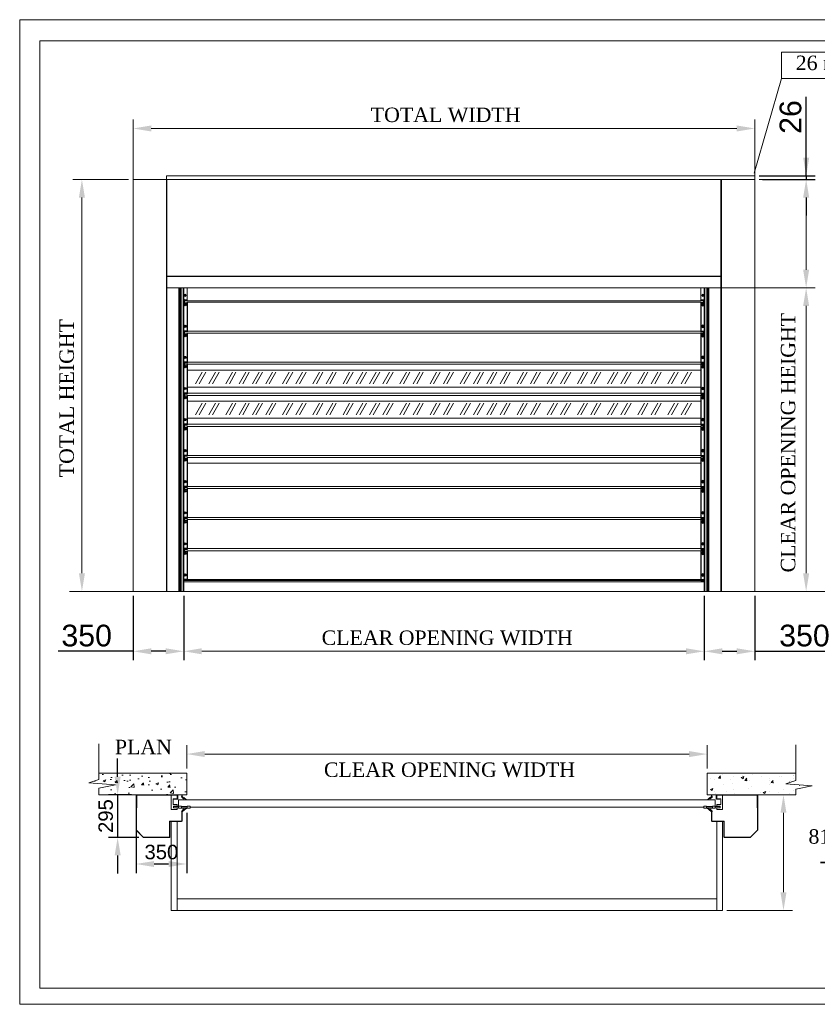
# Model space of a CAD drawing. Header units: millimetres. Extents: x 0 to 21307, y 0 to 6813.
# Tile 1 of 4: x 0 to 5517, y 0 to 6813. Entities that reach past the tile are written whole.
import ezdxf

# ---------------------------------------------------------------- set-up
doc = ezdxf.new("R2010")
doc.units = ezdxf.units.MM
for name, color, linetype in [('A1', 4, 'Continuous'), ('CARTIGLIO', 7, 'Continuous'), ('CERNIERE', 7, 'Continuous'), ('CHIOCCIOLE', 7, 'Continuous'), ('MANTO', 251, 'Continuous'), ('MURO', 4, 'Continuous'), ('Quote', 6, 'Continuous'), ('STRUTTURA', 7, 'Continuous')]:
    doc.layers.add(name, color=color, linetype=linetype)
doc.styles.get("Standard").update_dxf_attribs({"font": 'arial.ttf'})
doc.dimstyles.new('ISO-2512', dxfattribs={"dimscale": 50, "dimtxt": 3, "dimasz": 2.5, "dimexe": 1.25, "dimexo": 0.625, "dimtad": 1, "dimtxsty": 'Standard', "dimcen": 2.5, "dimadec": 0, "dimazin": 0, "dimtfac": 1, "dimtmove": 0, "dimatfit": 3, "dimfxl": 1, "dimarcsym": 0})

# ---------------------------------------------------------------- blocks, each defined once
blk = doc.blocks.new('*D3')
at = {"layer": 'Defpoints', "color": 0}
for p in [(4734.7, 2856.9), (5084.7, 2856.9), (5084.7, 2442.5)]:
    blk.add_point(p, dxfattribs=at)
at = {"layer": 'Quote', "color": 0, "lineweight": -2}
for p, q in [((4734.7, 2825.7), (4734.7, 2380)), ((5084.7, 2825.7), (5084.7, 2380)), ((4859.7, 2442.5), (4959.7, 2442.5)), ((5084.7, 2442.5), (5624.8, 2442.5))]:
    blk.add_line(p, q, dxfattribs=at)
at = {"layer": 'Quote', "color": 0}
for points in [[(4859.7, 2463.4), (4859.7, 2421.7), (4734.7, 2442.5)], [(4959.7, 2421.7), (4959.7, 2463.4), (5084.7, 2442.5)]]:
    blk.add_solid(points, dxfattribs=at)
at = {"layer": 'Quote', "color": 0, "lineweight": 9, "insert": (5428.4, 2550.4), "char_height": 150, "attachment_point": 5}
blk.add_mtext('350', dxfattribs=at)
blk = doc.blocks.new('*D4')
at = {"layer": 'Defpoints', "color": 0}
for p in [(784.7, 2856.9), (1134.7, 2856.9), (784.7, 2442.5)]:
    blk.add_point(p, dxfattribs=at)
at = {"layer": 'Quote', "color": 0, "lineweight": -2}
for p, q in [((784.7, 2825.7), (784.7, 2380)), ((1134.7, 2825.7), (1134.7, 2380)), ((784.7, 2442.5), (266.9, 2442.5)), ((1009.7, 2442.5), (909.7, 2442.5))]:
    blk.add_line(p, q, dxfattribs=at)
at = {"layer": 'Quote', "color": 0}
for points in [[(909.7, 2463.4), (909.7, 2421.7), (784.7, 2442.5)], [(1009.7, 2421.7), (1009.7, 2463.4), (1134.7, 2442.5)]]:
    blk.add_solid(points, dxfattribs=at)
at = {"layer": 'Quote', "color": 0, "lineweight": 9, "insert": (463.3, 2550.4), "char_height": 150, "attachment_point": 5}
blk.add_mtext('350', dxfattribs=at)
blk = doc.blocks.new('*D5')
at = {"layer": 'Defpoints', "color": 0}
for p in [(805, 1449.9), (1155, 1355.9), (805, 970.7)]:
    blk.add_point(p, dxfattribs=at)
at = {"layer": 'Quote', "color": 0, "lineweight": -2}
for p, q in [((805, 1418.6), (805, 908.2)), ((1155, 1324.6), (1155, 908.2)), ((1030, 970.7), (930, 970.7))]:
    blk.add_line(p, q, dxfattribs=at)
at = {"layer": 'Quote', "color": 0}
for points in [[(930, 991.5), (930, 949.8), (805, 970.7)], [(1030, 949.8), (1030, 991.5), (1155, 970.7)]]:
    blk.add_solid(points, dxfattribs=at)
at = {"layer": 'Quote', "color": 0, "lineweight": 9, "insert": (980, 1053), "char_height": 100, "attachment_point": 5}
blk.add_mtext('350', dxfattribs=at)
blk = doc.blocks.new('*D6')
at = {"layer": 'Defpoints', "color": 0}
for p in [(805, 1449.9), (677.5, 1154.9), (856.4, 1154.9)]:
    blk.add_point(p, dxfattribs=at)
at = {"layer": 'Quote', "color": 0, "lineweight": -2}
for p, q in [((677.5, 1574.9), (677.5, 1699.9)), ((773.7, 1449.9), (615, 1449.9)), ((677.5, 1449.9), (677.5, 1154.9)), ((825.2, 1154.9), (615, 1154.9)), ((677.5, 1029.9), (677.5, 904.9))]:
    blk.add_line(p, q, dxfattribs=at)
at = {"layer": 'Quote', "color": 0}
for points in [[(656.7, 1574.9), (698.4, 1574.9), (677.5, 1449.9)], [(698.4, 1029.9), (656.7, 1029.9), (677.5, 1154.9)]]:
    blk.add_solid(points, dxfattribs=at)
at = {"layer": 'Quote', "color": 0, "lineweight": 9, "insert": (595.2, 1302.4), "char_height": 100, "attachment_point": 5, "rotation": 90}
blk.add_mtext('295', dxfattribs=at)
blk = doc.blocks.new('cerniera')
at = {"linetype": 'ByBlock'}
for p, q in [((90711.6, 21140), (90711.6, 20937.5)), ((90691.6, 20943.9), (90691.6, 20937.5))]:
    blk.add_line(p, q, dxfattribs=at)
at = {"color": 1, "linetype": 'ByBlock'}
blk.add_line((90711.6, 20940.7), (90691.6, 20940.7), dxfattribs=at)
at = {"layer": 'A1', "color": 1}
blk.add_line((90691.6, 21155.7), (90688.2, 21155.7), dxfattribs=at)
at = {"layer": 'Quote', "color": 7}
for p, q in [((90691.6, 21158.9), (90688.2, 21158.9)), ((90691.6, 21152.5), (90688.2, 21152.5)), ((90691.6, 21158.9), (90691.6, 21152.5)), ((90691.6, 21140), (90691.6, 21152.5)), ((90691.6, 21140), (90711.6, 21140)), ((90711.6, 20943.9), (90691.6, 20943.9)), ((90711.6, 20937.5), (90691.6, 20937.5))]:
    blk.add_line(p, q, dxfattribs=at)
for centre, radius in [((90696.6, 21126.4), 7.55), ((90696.6, 21126.4), 4.05), ((90696.6, 20976.4), 7.55), ((90696.6, 20976.4), 4.05)]:
    blk.add_circle(centre, radius, dxfattribs=at)
for centre, start, end in [((90696.6, 21126.3), 90.00104, 179.99896), ((90696.6, 21126.3), 0.00104, 89.99896), ((90696.6, 20976.4), 90.00104, 179.99896), ((90696.6, 20976.4), 0.00104, 89.99896)]:
    blk.add_arc(centre, 4.05, start, end, dxfattribs=at)
blk = doc.blocks.new('*D14')
at = {"layer": 'Defpoints', "color": 0}
for p in [(5084.7, 5732.9), (5107.6, 5706.9), (5440.2, 5706.9)]:
    blk.add_point(p, dxfattribs=at)
at = {"layer": 'Quote', "color": 0, "lineweight": -2}
for p, q in [((5440.2, 5732.9), (5440.2, 6279)), ((5440.2, 5857.9), (5440.2, 5982.9)), ((5115.9, 5732.9), (5502.7, 5732.9)), ((5440.2, 5732.9), (5440.2, 5706.9)), ((5138.8, 5706.9), (5502.7, 5706.9)), ((5440.2, 5581.9), (5440.2, 5456.9))]:
    blk.add_line(p, q, dxfattribs=at)
at = {"layer": 'Quote', "color": 0}
for points in [[(5419.4, 5857.9), (5461.1, 5857.9), (5440.2, 5732.9)], [(5461.1, 5581.9), (5419.4, 5581.9), (5440.2, 5706.9)]]:
    blk.add_solid(points, dxfattribs=at)
at = {"layer": 'Quote', "color": 0, "lineweight": 9, "insert": (5332.4, 6139.2), "char_height": 150, "attachment_point": 5, "rotation": 90}
blk.add_mtext('26', dxfattribs=at)

msp = doc.modelspace()

# ---------------------------------------------------------------- hatches: boundary and pattern name
at = {"layer": 'MURO', "lineweight": 9}
h = msp.add_hatch(dxfattribs=at)
h.set_pattern_fill('AR-CONC', style=0)
h.set_pattern_definition([(50, (-278179.02, -12416.65), (182.18467, -15.939086), [19.05, -209.55]), (355, (-278179.02, -12416.65), (-35.24283, 191.05664), [15.24, -167.64]), (100.451, (-278163.83, -12417.98), (146.9425, 175.11669), [16.19, -178.09]), (46.1842, (-278179.02, -12365.85), (271.07904, -42.04233), [28.575, -314.325]), (96.6356, (-278156.43, -12369.36), (237.40423, 247.42556), [24.285, -267.135]), (351.184, (-278179.02, -12365.85), (237.4046, 247.42512), [22.86, -251.46]), (21, (-278153.62, -12378.55), (151.61488, -102.26552), [19.05, -209.55]), (326, (-278153.62, -12378.55), (61.80203, 184.18797), [15.24, -167.64]), (71.4514, (-278140.98, -12387.07), (213.41649, 81.92286), [16.19, -178.09]), (37.5, (-278179.015, -12416.65), (3.088603, 84.555039), [0, -165.608, 0, -170.18, 0, -168.275]), (7.5, (-278179.015, -12416.65), (66.819663, 100.180575), [0, -97.028, 0, -161.798, 0, -64.135]), (327.5, (-278235.66, -12416.65), (135.590595, -5.728744), [0, -63.5, 0, -198.12, 0, -262.89]), (317.5, (-278261.06, -12416.65), (148.12918, 25.42649), [0, -82.55, 0, -131.572, 0, -186.69])])
h.paths.add_polyline_path([(547.308, 1449.883), (547.308, 1495.559), (661.753, 1518.142), (478.334, 1533.198), (547.308, 1555.782), (547.308, 1599.883), (1154.968, 1599.883), (1154.968, 1449.883), (1120.324, 1449.883, -0.41421395), (1123.824, 1446.383), (1123.824, 1446.383, 0.41421376), (1120.324, 1449.883), (811.468, 1449.883, 0.41500102), (806.468, 1444.87), (806.468, 1444.883), (806.468, 1449.883)])

# ---------------------------------------------------------------- linework, layer by layer
at = {"color": 4, "lineweight": 9}
for p, q in [((5269.058, 6406.015), (5079.176, 5751.725)), ((1015.026, 5732.928), (5084.67, 5732.928)), ((1015.026, 5706.928), (1015.026, 5732.928)), ((5084.67, 5732.928), (5084.67, 5706.928))]:
    msp.add_line(p, q, dxfattribs=at)
at = {"lineweight": 9}
msp.add_line((9003.189, 2856.928), (345.459, 2856.928), dxfattribs=at)
at = {"color": 4, "lineweight": 9}
msp.add_lwpolyline([(5269.058, 6588.394), (5269.058, 6406.015), (7921.022, 6406.015), (7921.022, 6588.394)], close=True, dxfattribs=at)
at = {"layer": 'CARTIGLIO', "lineweight": 9}
for points in [[(0, 6812.501), (0, 0), (10494.34, 0), (10494.34, 6812.501)], [(138.596, 6665.821), (138.596, 110.779), (10372.069, 110.779), (10372.069, 6665.821)]]:
    msp.add_lwpolyline(points, close=True, dxfattribs=at)
at = {"layer": 'CERNIERE', "linetype": 'ByBlock', "lineweight": 9}
for p, q in [((1159.111, 4956.928), (1159.122, 4866.896)), ((4711.17, 4956.928), (4711.159, 4866.889)), ((1139.122, 4873.213), (1139.122, 4866.896)), ((1159.16, 4858.212), (1159.122, 4854.396)), ((4711.211, 4858.212), (4711.211, 4854.389)), ((4731.159, 4873.206), (4731.159, 4866.889)), ((1159.186, 4643.212), (1159.148, 4639.396)), ((4711.237, 4643.212), (4711.237, 4639.389)), ((1159.212, 4428.212), (1159.174, 4424.396)), ((4711.263, 4428.212), (4711.263, 4424.389)), ((1159.238, 4213.211), (1159.2, 4209.396)), ((4711.289, 4213.211), (4711.289, 4209.389)), ((1159.264, 3998.211), (1159.226, 3994.396)), ((4711.314, 3998.211), (4711.314, 3994.389)), ((1159.29, 3783.211), (1159.252, 3779.396)), ((4711.34, 3783.211), (4711.34, 3779.389)), ((1159.212, 3568.211), (1159.174, 3564.396)), ((4711.263, 3568.211), (4711.263, 3564.388)), ((1159.238, 3353.211), (1159.2, 3349.396)), ((4711.237, 3353.211), (4711.237, 3349.388)), ((1159.238, 3138.214), (1159.2, 3134.398)), ((4711.237, 3138.214), (4711.237, 3134.391))]:
    msp.add_line(p, q, dxfattribs=at)
at = {"layer": 'CERNIERE', "color": 7, "lineweight": 9}
for p, q in [((1159.122, 4873.213), (1139.122, 4873.213)), ((1159.122, 4866.896), (1139.122, 4866.896)), ((4711.159, 4873.206), (4731.159, 4873.206)), ((4711.159, 4866.889), (4731.159, 4866.889))]:
    msp.add_line(p, q, dxfattribs=at)
at = {"layer": 'CERNIERE', "color": 1, "linetype": 'ByBlock', "lineweight": 9}
for p, q in [((1159.122, 4870.057), (1139.122, 4870.055)), ((4711.159, 4870.05), (4731.159, 4870.047))]:
    msp.add_line(p, q, dxfattribs=at)
at = {"layer": 'CERNIERE', "color": 7, "lineweight": 9}
for centre, radius in [((1144.097, 4905.728), 7.55), ((1144.096, 4905.713), 4.05), ((4726.184, 4905.721), 7.55), ((4726.185, 4905.706), 4.05)]:
    msp.add_circle(centre, radius, dxfattribs=at)
for centre, start, end in [((1144.096, 4905.697), 90.0010421, 179.9989579), ((1144.096, 4905.697), 0.0010421, 89.9989579), ((4726.185, 4905.689), 90.0010421, 179.9989579), ((4726.185, 4905.689), 0.0010421, 89.9989579)]:
    msp.add_arc(centre, 4.05, start, end, dxfattribs=at)
at = {"layer": 'CHIOCCIOLE', "lineweight": 9}
for p, q in [((1048.824, 649.883), (1048.824, 1265.883)), ((1088.824, 1265.883), (1088.824, 649.883)), ((4821.112, 649.883), (4821.112, 1265.883)), ((4861.112, 1265.883), (4861.112, 649.883)), ((1088.824, 649.883), (1088.824, 729.883)), ((1088.824, 729.883), (4821.112, 729.883)), ((1088.824, 649.883), (1088.824, 709.883)), ((2173.251, 649.883), (1048.824, 649.883)), ((4861.112, 649.883), (2173.251, 649.883))]:
    msp.add_line(p, q, dxfattribs=at)
at = {"layer": 'MANTO', "color": 7, "lineweight": 9}
for p, q in [((1159.122, 4866.896), (4711.159, 4866.889)), ((1159.16, 4858.212), (4711.211, 4858.212)), ((1159.148, 4658.213), (4711.186, 4658.213)), ((1159.148, 4658.213), (4711.186, 4658.213)), ((1159.186, 4643.212), (4711.237, 4643.212)), ((1159.174, 4443.213), (4711.211, 4443.213)), ((1159.174, 4443.213), (4711.211, 4443.213)), ((1159.212, 4428.212), (4711.263, 4428.212)), ((1159.2, 4228.213), (4711.237, 4228.213)), ((1159.2, 4228.213), (4711.237, 4228.213)), ((1159.238, 4213.211), (4711.289, 4213.211)), ((1159.226, 4013.213), (4711.263, 4013.213)), ((1159.226, 4013.213), (4711.263, 4013.213)), ((1159.264, 3998.211), (4711.314, 3998.211)), ((1159.252, 3798.213), (4711.289, 3798.213)), ((1159.252, 3798.213), (4711.289, 3798.213)), ((1159.29, 3783.211), (4711.34, 3783.211)), ((1159.212, 3568.211), (4711.263, 3568.211)), ((1159.278, 3583.213), (4711.315, 3583.213)), ((1159.278, 3583.213), (4711.315, 3583.213)), ((1159.2, 3368.213), (4711.237, 3368.213)), ((1159.2, 3368.213), (4711.237, 3368.213)), ((1159.238, 3353.211), (4711.237, 3353.211)), ((1159.226, 3153.213), (4711.211, 3153.206)), ((1159.226, 3153.213), (3855.185, 3153.213)), ((1159.238, 3138.214), (4711.237, 3138.214)), ((1159.226, 2938.215), (4711.211, 2938.208)), ((1159.226, 2938.215), (3855.185, 2938.215)), ((1063.824, 1369.383), (1098.824, 1369.383)), ((1098.824, 1414.383), (1098.824, 1371.883)), ((4811.112, 1414.383), (1098.824, 1414.383)), ((1098.824, 1371.883), (1118.824, 1371.883)), ((1098.824, 1371.883), (1098.824, 1356.883)), ((1118.824, 1371.883), (1118.824, 1356.883)), ((1118.824, 1369.383), (1158.824, 1369.383)), ((1158.824, 1371.883), (1178.824, 1371.883)), ((1158.824, 1356.883), (1158.824, 1371.883)), ((1178.824, 1371.883), (1178.824, 1356.883)), ((4731.112, 1364.383), (1178.824, 1364.383)), ((4751.112, 1371.883), (4731.112, 1371.883)), ((4731.112, 1371.883), (4731.112, 1356.883)), ((4751.112, 1356.883), (4751.112, 1371.883)), ((4791.112, 1369.383), (4751.112, 1369.383)), ((4811.112, 1371.883), (4791.112, 1371.883)), ((4791.112, 1371.883), (4791.112, 1356.883)), ((4811.112, 1414.383), (4811.112, 1371.883)), ((4811.112, 1371.883), (4811.112, 1356.883)), ((4846.112, 1369.383), (4811.112, 1369.383)), ((1098.824, 1359.383), (1063.824, 1359.383)), ((1098.824, 1356.883), (1118.824, 1356.883)), ((1158.824, 1359.383), (1118.824, 1359.383)), ((1158.824, 1356.883), (1118.824, 1356.883)), ((1158.824, 1356.883), (1178.824, 1356.883)), ((4751.112, 1356.883), (4731.112, 1356.883)), ((4751.112, 1359.383), (4791.112, 1359.383)), ((4751.112, 1356.883), (4791.112, 1356.883)), ((4811.112, 1356.883), (4791.112, 1356.883)), ((4811.112, 1359.383), (4846.112, 1359.383))]:
    msp.add_line(p, q, dxfattribs=at)
at = {"layer": 'MANTO', "lineweight": 9}
for p, q in [((1159.204, 4388.212), (4711.258, 4388.212)), ((4711.258, 4388.212), (1159.204, 4388.212)), ((4711.243, 4270.212), (1159.197, 4270.212)), ((1159.23, 4173.211), (4711.284, 4173.211)), ((4711.284, 4173.211), (1159.23, 4173.211)), ((4711.269, 4055.211), (1159.223, 4055.211)), ((1159.282, 3743.211), (4711.336, 3743.211))]:
    msp.add_line(p, q, dxfattribs=at)
at = {"layer": 'MANTO', "color": 4, "lineweight": 9}
for p, q in [((1216.794, 4293.568), (1262.327, 4373.643)), ((1241.393, 4293.568), (1286.926, 4373.643)), ((1308.907, 4293.568), (1354.44, 4373.643)), ((1333.506, 4293.568), (1379.039, 4373.643)), ((1425.619, 4293.568), (1471.152, 4373.643)), ((1450.217, 4293.568), (1495.75, 4373.643)), ((1517.732, 4293.568), (1563.265, 4373.643)), ((1542.33, 4293.568), (1587.863, 4373.643)), ((1609.845, 4293.568), (1655.378, 4373.643)), ((1634.443, 4293.568), (1679.976, 4373.643)), ((1701.958, 4293.568), (1747.491, 4373.643)), ((1726.556, 4293.568), (1772.089, 4373.643)), ((1818.669, 4293.568), (1864.202, 4373.643)), ((1843.268, 4293.568), (1888.801, 4373.643)), ((1910.782, 4293.568), (1956.315, 4373.643)), ((1935.381, 4293.568), (1980.914, 4373.643)), ((2027.494, 4293.568), (2073.027, 4373.643)), ((2052.092, 4293.568), (2097.625, 4373.643)), ((2119.607, 4293.568), (2165.14, 4373.643)), ((2144.205, 4293.568), (2189.738, 4373.643)), ((2236.318, 4293.568), (2281.851, 4373.643)), ((2260.917, 4293.568), (2306.45, 4373.643)), ((2328.431, 4293.568), (2373.964, 4373.643)), ((2353.03, 4293.568), (2398.563, 4373.643)), ((2420.544, 4293.568), (2466.077, 4373.643)), ((2445.143, 4293.568), (2490.676, 4373.643)), ((2512.657, 4293.568), (2558.19, 4373.643)), ((2537.256, 4293.568), (2582.789, 4373.643)), ((2629.369, 4293.568), (2674.902, 4373.643)), ((2653.967, 4293.568), (2699.5, 4373.643)), ((2721.482, 4293.568), (2767.015, 4373.643)), ((2746.08, 4293.568), (2791.613, 4373.643)), ((2838.193, 4293.568), (2883.726, 4373.643)), ((2862.792, 4293.568), (2908.325, 4373.643)), ((2930.306, 4293.568), (2975.839, 4373.643)), ((2954.905, 4293.568), (3000.438, 4373.643)), ((3047.018, 4293.568), (3092.551, 4373.643)), ((3071.616, 4293.568), (3117.149, 4373.643)), ((3139.131, 4293.568), (3184.664, 4373.643)), ((3163.729, 4293.568), (3209.262, 4373.643)), ((3231.244, 4293.568), (3276.777, 4373.643)), ((3255.842, 4293.568), (3301.375, 4373.643)), ((3323.357, 4293.568), (3368.89, 4373.643)), ((3347.955, 4293.568), (3393.488, 4373.643)), ((3440.068, 4293.568), (3485.601, 4373.643)), ((3464.667, 4293.568), (3510.2, 4373.643)), ((3532.181, 4293.568), (3577.714, 4373.643)), ((3556.78, 4293.568), (3602.313, 4373.643)), ((3648.893, 4293.568), (3694.426, 4373.643)), ((3673.491, 4293.568), (3719.024, 4373.643)), ((3741.006, 4293.568), (3786.539, 4373.643)), ((3765.604, 4293.568), (3811.137, 4373.643)), ((3857.717, 4293.568), (3903.25, 4373.643)), ((3882.315, 4293.568), (3927.849, 4373.643)), ((3949.83, 4293.568), (3995.363, 4373.643)), ((3974.428, 4293.568), (4019.962, 4373.643)), ((4066.542, 4293.568), (4112.075, 4373.643)), ((4091.14, 4293.568), (4136.673, 4373.643)), ((4158.655, 4293.568), (4204.188, 4373.643)), ((4183.253, 4293.568), (4228.786, 4373.643)), ((4275.366, 4293.568), (4320.899, 4373.643)), ((4299.964, 4293.568), (4345.497, 4373.643)), ((4367.479, 4293.568), (4413.012, 4373.643)), ((4392.077, 4293.568), (4437.611, 4373.643)), ((4484.19, 4293.568), (4529.724, 4373.643)), ((4508.789, 4293.568), (4554.322, 4373.643)), ((4576.303, 4293.568), (4621.837, 4373.643)), ((4600.902, 4293.568), (4646.435, 4373.643)), ((1216.82, 4078.568), (1262.353, 4158.643)), ((1241.419, 4078.568), (1286.952, 4158.643)), ((1308.933, 4078.568), (1354.466, 4158.643)), ((1333.532, 4078.568), (1379.065, 4158.643)), ((1425.645, 4078.568), (1471.178, 4158.643)), ((1450.243, 4078.568), (1495.776, 4158.643)), ((1517.758, 4078.568), (1563.291, 4158.643)), ((1542.356, 4078.568), (1587.889, 4158.643)), ((1609.871, 4078.568), (1655.404, 4158.643)), ((1634.469, 4078.568), (1680.002, 4158.643)), ((1701.984, 4078.568), (1747.517, 4158.643)), ((1726.582, 4078.568), (1772.115, 4158.643)), ((1818.695, 4078.568), (1864.228, 4158.643)), ((1843.294, 4078.568), (1888.827, 4158.643)), ((1910.808, 4078.568), (1956.341, 4158.643)), ((1935.407, 4078.568), (1980.94, 4158.643)), ((2027.52, 4078.568), (2073.053, 4158.643)), ((2052.118, 4078.568), (2097.651, 4158.643)), ((2119.633, 4078.568), (2165.166, 4158.643)), ((2144.231, 4078.568), (2189.764, 4158.643)), ((2236.344, 4078.568), (2281.877, 4158.643)), ((2260.942, 4078.568), (2306.476, 4158.643)), ((2328.457, 4078.568), (2373.99, 4158.643)), ((2353.056, 4078.568), (2398.589, 4158.643)), ((2420.57, 4078.568), (2466.103, 4158.643)), ((2445.169, 4078.568), (2490.702, 4158.643)), ((2512.683, 4078.568), (2558.216, 4158.643)), ((2537.282, 4078.568), (2582.815, 4158.643)), ((2629.395, 4078.568), (2674.928, 4158.643)), ((2653.993, 4078.568), (2699.526, 4158.643)), ((2721.508, 4078.568), (2767.041, 4158.643)), ((2746.106, 4078.568), (2791.639, 4158.643)), ((2838.219, 4078.568), (2883.752, 4158.643)), ((2862.817, 4078.568), (2908.351, 4158.643)), ((2930.332, 4078.568), (2975.865, 4158.643)), ((2954.931, 4078.568), (3000.464, 4158.643)), ((3047.044, 4078.568), (3092.577, 4158.643)), ((3071.642, 4078.568), (3117.175, 4158.643)), ((3139.157, 4078.568), (3184.69, 4158.643)), ((3163.755, 4078.568), (3209.288, 4158.643)), ((3231.27, 4078.568), (3276.803, 4158.643)), ((3255.868, 4078.568), (3301.401, 4158.643)), ((3323.383, 4078.568), (3368.916, 4158.643)), ((3347.981, 4078.568), (3393.514, 4158.643)), ((3440.094, 4078.568), (3485.627, 4158.643)), ((3464.692, 4078.568), (3510.226, 4158.643)), ((3532.207, 4078.568), (3577.74, 4158.643)), ((3556.806, 4078.568), (3602.339, 4158.643)), ((3648.919, 4078.568), (3694.452, 4158.643)), ((3673.517, 4078.568), (3719.05, 4158.643)), ((3741.032, 4078.568), (3786.565, 4158.643)), ((3765.63, 4078.568), (3811.163, 4158.643)), ((3857.743, 4078.568), (3903.276, 4158.643)), ((3882.341, 4078.568), (3927.875, 4158.643)), ((3949.856, 4078.568), (3995.389, 4158.643)), ((3974.454, 4078.568), (4019.988, 4158.643)), ((4066.567, 4078.568), (4112.101, 4158.643)), ((4091.166, 4078.568), (4136.699, 4158.643)), ((4158.681, 4078.568), (4204.214, 4158.643)), ((4183.279, 4078.568), (4228.812, 4158.643)), ((4275.392, 4078.568), (4320.925, 4158.643)), ((4299.99, 4078.568), (4345.523, 4158.643)), ((4367.505, 4078.568), (4413.038, 4158.643)), ((4392.103, 4078.568), (4437.636, 4158.643)), ((4484.216, 4078.568), (4529.75, 4158.643)), ((4508.815, 4078.568), (4554.348, 4158.643)), ((4576.329, 4078.568), (4621.863, 4158.643)), ((4600.928, 4078.568), (4646.461, 4158.643))]:
    msp.add_line(p, q, dxfattribs=at)
at = {"layer": 'MANTO', "linetype": 'ByBlock', "lineweight": 9}
for p, q in [((4734.67, 2931.922), (1159.232, 2931.908)), ((4734.67, 2922.891), (1136.17, 2922.803))]:
    msp.add_line(p, q, dxfattribs=at)
at = {"layer": 'MURO', "color": 7, "lineweight": 9}
for p, q in [((547.308, 1803.327), (547.308, 1555.782)), ((5367.906, 1795.748), (5367.906, 1548.202)), ((1154.968, 1599.883), (547.308, 1599.883)), ((1154.968, 1449.883), (1154.968, 1599.883)), ((4754.968, 1449.883), (4754.968, 1599.883)), ((4754.968, 1599.883), (5367.906, 1599.883)), ((547.308, 1555.782), (478.334, 1533.198)), ((478.334, 1533.198), (661.753, 1518.142)), ((661.753, 1518.142), (547.308, 1495.559)), ((5367.906, 1548.202), (5298.933, 1525.619)), ((5298.933, 1525.619), (5482.352, 1510.563)), ((5482.352, 1510.563), (5367.906, 1487.98)), ((547.308, 1495.559), (547.308, 1449.883)), ((1154.968, 1449.883), (547.308, 1449.883)), ((4754.968, 1449.883), (5367.906, 1449.883)), ((5367.906, 1487.98), (5367.906, 1449.883))]:
    msp.add_line(p, q, dxfattribs=at)
at = {"layer": 'MURO', "color": 7, "linetype": 'Continuous', "lineweight": 9}
for p, q in [((4834.225, 1565.522), (4846.47, 1580.115)), ((4848.506, 1562.297), (4845.569, 1578.219)), ((4861.598, 1590.927), (4861.598, 1590.927)), ((4938.541, 1573.657), (4938.541, 1573.657)), ((4972.329, 1599.584), (4972.329, 1599.584)), ((4972.329, 1599.584), (4972.329, 1599.584)), ((4990.558, 1568.843), (5003.192, 1560.32)), ((4990.909, 1568.785), (5008.693, 1575.612)), ((4997.188, 1585.198), (4997.188, 1585.198)), ((5003.195, 1560.457), (5008.345, 1575.806)), ((5066.838, 1589.917), (5066.838, 1589.917)), ((5079.435, 1599.584), (5079.435, 1599.584)), ((5132.779, 1579.469), (5132.779, 1579.469)), ((5186.541, 1599.584), (5186.541, 1599.584)), ((5253.064, 1572.812), (5253.064, 1572.812)), ((5268.37, 1573.741), (5268.37, 1573.741)), ((5349.262, 1585.476), (5349.262, 1585.476)), ((5352.325, 1585.88), (5352.325, 1585.88)), ((4779.563, 1562.537), (4779.563, 1562.537)), ((4808.128, 1555.772), (4808.128, 1555.772)), ((4833.414, 1565.55), (4848.596, 1564.221)), ((4869.279, 1522.286), (4869.279, 1522.286)), ((4915.153, 1556.808), (4915.153, 1556.808)), ((4932.866, 1530.657), (4932.866, 1530.657)), ((5015.598, 1549.611), (5030.78, 1548.282)), ((5016.41, 1549.583), (5028.655, 1564.176)), ((5030.69, 1546.357), (5027.753, 1562.278)), ((5029.064, 1543.322), (5029.064, 1543.322)), ((5050.744, 1551.08), (5050.744, 1551.08)), ((5063.749, 1505.362), (5063.749, 1505.362)), ((5186.334, 1545.351), (5186.334, 1545.351)), ((5186.68, 1521.393), (5186.68, 1521.393)), ((5189.477, 1564.44), (5189.477, 1564.44)), ((5195.673, 1524.406), (5195.673, 1524.406)), ((5197.782, 1533.672), (5212.964, 1532.343)), ((5198.594, 1533.644), (5210.839, 1548.237)), ((5212.874, 1530.417), (5209.937, 1546.338)), ((5321.925, 1539.622), (5321.925, 1539.622)), ((5323.66, 1538.517), (5323.66, 1538.517)), ((5326.086, 1542.291), (5326.086, 1542.291)), ((5334.809, 1546.82), (5334.809, 1546.82)), ((5338.55, 1543.392), (5338.55, 1543.392)), ((5338.55, 1543.392), (5338.55, 1543.392)), ((5352.325, 1562.425), (5352.325, 1562.425)), ((5352.325, 1562.425), (5352.325, 1562.425)), ((5395.058, 1514.476), (5394.744, 1516.176)), ((5398.732, 1515.848), (5398.732, 1515.848)), ((5398.732, 1515.848), (5398.732, 1515.848)), ((5442.856, 1506.415), (5442.856, 1506.415)), ((4777.142, 1486.92), (4789.776, 1478.398)), ((4777.492, 1486.862), (4795.277, 1493.689)), ((4789.778, 1478.535), (4794.929, 1493.884)), ((4805.039, 1471.217), (4805.039, 1471.217)), ((4811.065, 1461.816), (4811.065, 1461.816)), ((4890.421, 1470.54), (4890.421, 1470.54)), ((4935.452, 1489.102), (4935.452, 1489.102)), ((4946.655, 1456.087), (4946.655, 1456.087)), ((5038.551, 1495.967), (5038.551, 1495.967)), ((5122.658, 1464.26), (5122.658, 1464.26)), ((5142.172, 1466.577), (5154.807, 1458.055)), ((5142.524, 1466.519), (5160.308, 1473.346)), ((5154.809, 1458.192), (5159.959, 1473.541)), ((5186.244, 1472.631), (5186.244, 1472.631)), ((5247.542, 1465.623), (5247.542, 1465.623)), ((5282.442, 1485.296), (5282.442, 1485.296)), ((5322.998, 1457.736), (5322.998, 1457.736)), ((5352.325, 1480.239), (5352.325, 1480.239)), ((5352.325, 1480.239), (5352.325, 1480.239)), ((5391.017, 1495.315), (5391.017, 1495.315)), ((5391.017, 1495.315), (5391.017, 1495.315)), ((5391.365, 1495.384), (5391.365, 1495.384))]:
    msp.add_line(p, q, dxfattribs=at)
at = {"layer": 'Quote', "color": 30, "lineweight": 9}
for p, q in [((784.67, 5638.178), (784.67, 6122.443)), ((5084.67, 5638.178), (5084.67, 6122.443)), ((909.67, 6059.943), (4959.67, 6059.943)), ((753.42, 5706.928), (367.964, 5706.928)), ((5115.92, 5706.928), (5502.305, 5706.928)), ((430.464, 5581.928), (430.464, 2981.928)), ((5439.805, 5581.928), (5439.805, 5081.958)), ((4803.908, 4956.958), (5502.305, 4956.958)), ((5150.102, 4956.958), (5502.305, 4956.958)), ((5439.805, 2981.928), (5439.805, 4831.958)), ((753.42, 2856.928), (367.964, 2856.928)), ((1134.67, 2794.428), (1134.67, 2380.031)), ((4734.67, 2794.428), (4734.67, 2380.031)), ((5115.92, 2856.928), (5502.305, 2856.928)), ((1259.67, 2442.531), (4609.67, 2442.531)), ((1154.968, 1631.133), (1154.968, 1793.895)), ((4754.968, 1631.133), (4754.968, 1793.895)), ((1279.968, 1731.395), (4629.968, 1731.395)), ((5136.218, 1449.883), (5345.559, 1449.883)), ((5283.059, 1324.883), (5283.059, 774.883)), ((4892.362, 649.883), (5345.559, 649.883))]:
    msp.add_line(p, q, dxfattribs=at)
at = {"layer": 'Quote', "color": 7, "lineweight": 9}
for p, q in [((4710.819, 2856.928), (6344.975, 2856.928)), ((796.824, 1449.883), (1086.824, 1449.883)), ((5113.112, 1449.883), (4823.112, 1449.883))]:
    msp.add_line(p, q, dxfattribs=at)
at = {"layer": 'Quote', "color": 7, "linetype": 'Continuous', "lineweight": 9}
for p, q in [((4758.118, 1599.584), (4758.118, 1599.584)), ((4762.288, 1599.584), (4762.288, 1599.584)), ((4762.288, 1599.584), (4762.288, 1599.584)), ((5210.061, 1449.584), (5210.061, 1449.584)), ((5265.046, 1449.584), (5265.046, 1449.584)), ((5336.659, 1449.584), (5336.659, 1449.584))]:
    msp.add_line(p, q, dxfattribs=at)
at = {"layer": 'Quote', "color": 30, "lineweight": 9}
for points in [[(909.67, 6080.776), (909.67, 6039.11), (784.67, 6059.943)], [(4959.67, 6039.11), (4959.67, 6080.776), (5084.67, 6059.943)], [(451.297, 5581.928), (409.63, 5581.928), (430.464, 5706.928)], [(5460.638, 5581.928), (5418.972, 5581.928), (5439.805, 5706.928)], [(5418.972, 5081.958), (5460.638, 5081.958), (5439.805, 4956.958)], [(5460.638, 4831.958), (5418.972, 4831.958), (5439.805, 4956.958)], [(409.63, 2981.928), (451.297, 2981.928), (430.464, 2856.928)], [(5418.972, 2981.928), (5460.638, 2981.928), (5439.805, 2856.928)], [(1259.67, 2463.364), (1259.67, 2421.698), (1134.67, 2442.531)], [(4609.67, 2421.698), (4609.67, 2463.364), (4734.67, 2442.531)], [(1279.968, 1752.228), (1279.968, 1710.561), (1154.968, 1731.395)], [(4629.968, 1710.561), (4629.968, 1752.228), (4754.968, 1731.395)], [(5303.892, 1324.883), (5262.226, 1324.883), (5283.059, 1449.883)], [(5262.226, 774.883), (5303.892, 774.883), (5283.059, 649.883)]]:
    msp.add_solid(points, dxfattribs=at)
at = {"layer": 'STRUTTURA', "color": 7, "lineweight": 9}
for p, q in [((784.67, 5706.928), (5084.67, 5706.928)), ((784.67, 2856.928), (784.67, 5706.928)), ((1015.026, 2856.928), (1015.026, 5706.928)), ((1015.026, 4937.613), (1015.026, 5706.928)), ((1018.526, 2856.928), (1018.526, 5706.928)), ((4850.814, 5706.928), (4850.814, 2856.928)), ((4854.314, 5706.928), (4854.314, 2856.928)), ((4854.314, 5316.928), (4854.314, 4936.4)), ((1018.526, 5038.999), (1018.526, 5228.17)), ((4850.814, 5038.999), (4850.814, 5228.17)), ((1018.526, 5038.999), (4848.814, 5038.999)), ((1018.526, 5035.463), (4848.814, 5035.463)), ((1020.526, 4958.392), (4848.814, 4958.392)), ((1020.526, 4956.928), (4848.814, 4956.928)), ((1101.526, 2856.928), (1101.526, 4956.928)), ((1105.026, 2856.928), (1105.026, 4956.928)), ((1108.208, 4956.928), (1108.208, 2856.928)), ((1115.279, 4956.928), (1115.279, 2856.928)), ((1117.401, 4956.928), (1117.401, 2856.928)), ((1131.543, 4956.928), (1131.543, 2856.928)), ((1136.17, 4956.928), (1136.17, 2856.928)), ((4738.858, 2856.928), (4738.858, 4956.928)), ((4753, 2856.928), (4753, 4956.928)), ((4755.121, 2856.928), (4755.121, 4956.928)), ((4762.193, 2856.928), (4762.193, 4956.928)), ((4764.314, 4956.928), (4764.314, 2856.928)), ((4767.814, 4956.928), (4767.814, 2856.928)), ((806.468, 1449.883), (804.968, 1449.883)), ((804.968, 1449.883), (804.968, 1206.333)), ((806.468, 1449.883), (806.468, 1206.333)), ((806.468, 1358.383), (806.468, 1444.883)), ((809.468, 1358.383), (809.468, 1444.883)), ((811.464, 1446.883), (1086.824, 1446.883)), ((1038.824, 1446.883), (1086.829, 1446.883)), ((1088.824, 1444.883), (1088.824, 1423.883)), ((1088.824, 1444.883), (1088.824, 1423.883)), ((1091.824, 1419.883), (1091.824, 1446.383)), ((1091.824, 1444.883), (1091.824, 1423.883)), ((1093.324, 1419.883), (1093.324, 1446.383)), ((1095.324, 1449.883), (1120.324, 1449.883)), ((1095.324, 1448.383), (1120.324, 1448.383)), ((1119.348, 1439.078), (1121.987, 1435.024)), ((1120.643, 1434.248), (1119.348, 1439.078)), ((1133.37, 1421.52), (1120.643, 1434.248)), ((1121.987, 1435.024), (1133.37, 1423.641)), ((1122.177, 1437.663), (1127.006, 1436.369)), ((1126.23, 1435.024), (1122.177, 1437.663)), ((1122.324, 1446.383), (1122.324, 1436.137)), ((1123.35, 1433.662), (1133.37, 1423.641)), ((1123.824, 1446.383), (1123.824, 1436.137)), ((1124.41, 1434.723), (1134.431, 1424.702)), ((1135.492, 1425.763), (1126.23, 1435.024)), ((1127.006, 1436.369), (1134.078, 1429.298)), ((1134.078, 1429.298), (1136.199, 1431.42)), ((1136.199, 1431.42), (1150.341, 1417.277)), ((4773.738, 1431.42), (4759.596, 1417.277)), ((4775.859, 1429.298), (4773.738, 1431.42)), ((4774.445, 1425.763), (4783.707, 1435.024)), ((4785.526, 1434.723), (4775.505, 1424.702)), ((4782.93, 1436.369), (4775.859, 1429.298)), ((4787.949, 1435.024), (4776.566, 1423.641)), ((4776.566, 1421.52), (4789.294, 1434.248)), ((4786.587, 1433.662), (4776.566, 1423.641)), ((4787.76, 1437.663), (4782.93, 1436.369)), ((4783.707, 1435.024), (4787.76, 1437.663)), ((4786.112, 1446.383), (4786.112, 1436.137)), ((4787.612, 1446.383), (4787.612, 1436.137)), ((4790.588, 1439.078), (4787.949, 1435.024)), ((4789.294, 1434.248), (4790.588, 1439.078)), ((4814.612, 1449.883), (4789.612, 1449.883)), ((4814.612, 1448.383), (4789.612, 1448.383)), ((4816.612, 1419.883), (4816.612, 1446.383)), ((4818.112, 1419.883), (4818.112, 1446.383)), ((4818.112, 1444.883), (4818.112, 1423.883)), ((4821.112, 1444.883), (4821.112, 1423.883)), ((4821.112, 1444.883), (4821.112, 1423.883)), ((4871.112, 1446.883), (4823.107, 1446.883)), ((5098.473, 1446.883), (4823.112, 1446.883)), ((5100.468, 1358.383), (5100.468, 1444.883)), ((5103.468, 1449.883), (5104.968, 1449.883)), ((5103.468, 1449.883), (5103.468, 1206.333)), ((5103.468, 1358.383), (5103.468, 1444.883)), ((5104.968, 1449.883), (5104.968, 1206.333)), ((1060.824, 1421.883), (1060.824, 1381.883)), ((1086.824, 1421.883), (1060.824, 1421.883)), ((1060.824, 1381.883), (1088.824, 1381.883)), ((1063.824, 1369.883), (1063.824, 1369.737)), ((1088.824, 1369.883), (1063.824, 1369.883)), ((1063.824, 1360.029), (1063.824, 1369.737)), ((1086.824, 1421.883), (1066.824, 1421.883)), ((1066.824, 1421.883), (1066.824, 1418.883)), ((1086.824, 1418.883), (1066.824, 1418.883)), ((1088.824, 1381.883), (1088.824, 1369.883)), ((1091.824, 1419.883), (1093.324, 1419.883)), ((1133.37, 1423.641), (1135.492, 1425.763)), ((1137.613, 1425.763), (1133.37, 1421.52)), ((1133.37, 1423.641), (1134.431, 1424.702)), ((1136.199, 1429.298), (1135.138, 1428.238)), ((1135.138, 1428.238), (1137.613, 1425.763)), ((1149.494, 1416.003), (1136.199, 1429.298)), ((1154.968, 1415.383), (1149.494, 1416.003)), ((1150.341, 1417.277), (1154.968, 1415.383)), ((4759.596, 1417.277), (4754.968, 1415.383)), ((4754.968, 1415.383), (4760.443, 1416.003)), ((4760.443, 1416.003), (4773.738, 1429.298)), ((4774.798, 1428.238), (4772.324, 1425.763)), ((4772.324, 1425.763), (4776.566, 1421.52)), ((4773.738, 1429.298), (4774.798, 1428.238)), ((4776.566, 1423.641), (4774.445, 1425.763)), ((4776.566, 1423.641), (4775.505, 1424.702)), ((4818.112, 1419.883), (4816.612, 1419.883)), ((4821.112, 1381.883), (4821.112, 1369.883)), ((4849.112, 1381.883), (4821.112, 1381.883)), ((4821.112, 1369.883), (4846.112, 1369.883)), ((4823.112, 1421.883), (4849.112, 1421.883)), ((4823.112, 1421.883), (4843.112, 1421.883)), ((4823.112, 1418.883), (4843.112, 1418.883)), ((4843.112, 1421.883), (4843.112, 1418.883)), ((4846.112, 1369.883), (4846.112, 1369.737)), ((4846.112, 1360.029), (4846.112, 1369.737)), ((4849.112, 1421.883), (4849.112, 1381.883)), ((806.468, 1358.383), (809.468, 1358.383)), ((1088.824, 1346.883), (1048.824, 1346.883)), ((1063.824, 1360.029), (1063.824, 1358.883)), ((1063.824, 1358.883), (1088.824, 1358.883)), ((1088.824, 1358.883), (1088.824, 1346.883)), ((1120.642, 1337.018), (1119.348, 1332.189)), ((1119.348, 1332.189), (1121.987, 1336.242)), ((1133.37, 1349.746), (1120.642, 1337.018)), ((1121.987, 1336.242), (1133.37, 1347.625)), ((1126.23, 1336.242), (1122.177, 1333.603)), ((1122.177, 1333.603), (1127.006, 1334.897)), ((1122.324, 1269.373), (1122.324, 1335.129)), ((1123.35, 1337.604), (1133.37, 1347.625)), ((1123.824, 1269.382), (1123.824, 1335.129)), ((1124.41, 1336.544), (1134.431, 1346.564)), ((1135.492, 1345.504), (1126.23, 1336.242)), ((1127.006, 1334.897), (1134.078, 1341.968)), ((1137.613, 1345.504), (1133.37, 1349.746)), ((1134.431, 1347.064), (1133.37, 1348.125)), ((1133.37, 1347.625), (1135.492, 1345.504)), ((1134.078, 1341.968), (1136.199, 1339.847)), ((1135.138, 1343.029), (1137.613, 1345.504)), ((1136.199, 1341.968), (1135.138, 1343.029)), ((1149.494, 1355.263), (1136.199, 1341.968)), ((1136.199, 1339.847), (1150.341, 1353.989)), ((1154.968, 1355.883), (1149.494, 1355.263)), ((1150.341, 1353.989), (1154.968, 1355.883)), ((4754.968, 1355.883), (4760.443, 1355.263)), ((4759.596, 1353.989), (4754.968, 1355.883)), ((4773.738, 1339.847), (4759.596, 1353.989)), ((4760.443, 1355.263), (4773.738, 1341.968)), ((4772.324, 1345.504), (4776.566, 1349.746)), ((4774.798, 1343.029), (4772.324, 1345.504)), ((4773.738, 1341.968), (4774.798, 1343.029)), ((4775.859, 1341.968), (4773.738, 1339.847)), ((4776.566, 1347.625), (4774.445, 1345.504)), ((4774.445, 1345.504), (4783.707, 1336.242)), ((4785.526, 1336.544), (4775.506, 1346.564)), ((4782.93, 1334.897), (4775.859, 1341.968)), ((4776.566, 1349.746), (4789.294, 1337.018)), ((4787.949, 1336.242), (4776.566, 1347.625)), ((4786.587, 1337.604), (4776.566, 1347.625)), ((4787.76, 1333.603), (4782.93, 1334.897)), ((4783.707, 1336.242), (4787.76, 1333.603)), ((4786.112, 1269.382), (4786.112, 1335.129)), ((4787.612, 1269.373), (4787.612, 1335.129)), ((4790.588, 1332.189), (4787.949, 1336.242)), ((4789.294, 1337.018), (4790.588, 1332.189)), ((4821.112, 1358.883), (4821.112, 1346.883)), ((4846.112, 1358.883), (4821.112, 1358.883)), ((4821.112, 1346.883), (4861.112, 1346.883)), ((4846.112, 1360.029), (4846.112, 1358.883)), ((5103.468, 1358.383), (5100.468, 1358.383)), ((1037.324, 1158.383), (1037.324, 1263.883)), ((1038.824, 1158.383), (1038.824, 1263.883)), ((1040.824, 1267.383), (1120.331, 1267.383)), ((1040.824, 1265.883), (1120.324, 1265.883)), ((4869.112, 1267.383), (4789.606, 1267.383)), ((4869.112, 1265.883), (4789.612, 1265.883)), ((4871.112, 1158.383), (4871.112, 1263.883)), ((4872.612, 1158.383), (4872.612, 1263.883)), ((805.993, 1203.858), (853.943, 1155.908)), ((807.054, 1204.919), (855.004, 1156.969)), ((5102.882, 1204.919), (5054.933, 1156.969)), ((5103.943, 1203.858), (5055.993, 1155.908)), ((856.418, 1156.383), (1035.324, 1156.383)), ((856.418, 1154.883), (1035.324, 1154.883)), ((5053.519, 1156.383), (4874.612, 1156.383)), ((5053.519, 1154.883), (4874.612, 1154.883))]:
    msp.add_line(p, q, dxfattribs=at)
at = {"layer": 'STRUTTURA', "lineweight": 9}
for p, q in [((5084.67, 5706.928), (5084.67, 2856.928)), ((1048.824, 1346.883), (1048.824, 1446.883)), ((4861.112, 1346.883), (4861.112, 1446.883))]:
    msp.add_line(p, q, dxfattribs=at)
at = {"layer": 'STRUTTURA', "linetype": 'ByBlock', "lineweight": 9}
for p, q in [((4734.67, 2856.928), (4734.67, 4956.928)), ((784.67, 2856.928), (1136.17, 2856.928)), ((4734.67, 2856.928), (5084.67, 2856.928)), ((811.468, 1449.883), (1086.824, 1449.883)), ((4823.112, 1449.883), (5098.468, 1449.883))]:
    msp.add_line(p, q, dxfattribs=at)
at = {"layer": 'STRUTTURA', "color": 7, "linetype": 'Continuous', "lineweight": 9}
msp.add_line((4849.819, 1346.584), (4849.819, 1346.584), dxfattribs=at)
at = {"layer": 'STRUTTURA', "color": 7, "lineweight": 9}
for centre, radius, start, end in [((811.468, 1444.883), 5, 90, 180), ((811.468, 1444.883), 2, 90, 180), ((1086.824, 1444.883), 5, 0, 90), ((1086.824, 1444.883), 2, 0, 90), ((1095.324, 1446.383), 3.5, 90, 180), ((1095.324, 1446.383), 2, 90, 180), ((1120.324, 1446.383), 3.5, 0, 90), ((1120.324, 1446.383), 2, 0, 90), ((1125.824, 1436.137), 3.5, 180, 225), ((1125.824, 1436.137), 2, 180, 225), ((4784.112, 1436.137), 2, 315, 0), ((4789.612, 1446.383), 3.5, 90, 180), ((4784.112, 1436.137), 3.5, 315, 0), ((4789.612, 1446.383), 2, 90, 180), ((4814.612, 1446.383), 3.5, 0, 90), ((4814.612, 1446.383), 2, 0, 90), ((4823.112, 1444.883), 5, 90, 180), ((4823.112, 1444.883), 2, 90, 180), ((5098.468, 1444.883), 5, 0, 90), ((5098.468, 1444.883), 2, 0, 90), ((1086.824, 1423.883), 2, 270, 0), ((1086.824, 1423.883), 5, 270, 0), ((4823.112, 1423.883), 5, 180, 270), ((4823.112, 1423.883), 2, 180, 270), ((1125.824, 1335.129), 3.5, 135, 180), ((1125.824, 1335.129), 2, 135, 180), ((4784.112, 1335.129), 2, 0, 45), ((4784.112, 1335.129), 3.5, 0, 45), ((1040.824, 1263.883), 3.5, 90, 180), ((1040.824, 1263.883), 2, 90, 180), ((1120.324, 1269.383), 3.5, 270, 0), ((1120.324, 1269.383), 2, 270, 0), ((4789.612, 1269.383), 3.5, 180, 270), ((4789.612, 1269.383), 2, 180, 270), ((4869.112, 1263.883), 3.5, 0, 90), ((4869.112, 1263.883), 2, 0, 90), ((808.468, 1206.333), 3.5, 180, 225), ((808.468, 1206.333), 2, 180, 225), ((1035.324, 1158.383), 2, 270, 0), ((1035.324, 1158.383), 3.5, 270, 0), ((4874.612, 1158.383), 3.5, 180, 270), ((4874.612, 1158.383), 2, 180, 270), ((5101.468, 1206.333), 2, 315, 0), ((5101.468, 1206.333), 3.5, 315, 0), ((856.418, 1158.383), 3.5, 225, 270), ((856.418, 1158.383), 2, 225, 270), ((5053.519, 1158.383), 2, 270, 315), ((5053.519, 1158.383), 3.5, 270, 315)]:
    msp.add_arc(centre, radius, start, end, dxfattribs=at)

# ---------------------------------------------------------------- block references
at = {"layer": 'CERNIERE', "linetype": 'ByBlock', "lineweight": 9}
for p in [(-89552.484, -16285.654), (-89552.458, -16500.654), (-89552.432, -16715.654), (-89552.406, -16930.654), (-89552.38, -17145.654), (-89552.354, -17360.654), (-89552.432, -17575.654), (-89552.406, -17790.654), (-89552.406, -18005.651)]:
    msp.add_blockref('cerniera', p, dxfattribs=at)
at = {"layer": 'CERNIERE', "linetype": 'ByBlock', "lineweight": 9, "xscale": -1}
for p in [(95422.817, -16285.661), (95422.843, -16500.661), (95422.869, -16715.661), (95422.895, -16930.661), (95422.921, -17145.661), (95422.895, -17360.661), (95422.869, -17575.661), (95422.843, -17790.661), (95422.843, -18005.659)]:
    msp.add_blockref('cerniera', p, dxfattribs=at)

# ---------------------------------------------------------------- texts
at = {"layer": 'Quote', "color": 4, "lineweight": 9, "insert": (1916.634, 6563.856), "char_height": 240, "width": 9344, "attachment_point": 1}
msp.add_mtext('{\\pxqc;\\fTimes New Roman|b0|i0|c0|p18;\\H0.416671x;26 mm more for fixing the top top cover }', dxfattribs=at)
at = {"layer": 'Quote', "color": 30, "lineweight": 9, "char_height": 240, "width": 9344, "attachment_point": 1}
for s, insert in [('{\\pxqc;\\fTimes New Roman|b0|i0|c0|p18;\\P\\pq*;\\H0.416669x;TOTAL WIDTH }', (2428.274, 6604.429)), ('{\\pxqc;\\fTimes New Roman|b0|i0|c0|p18;\\P\\pq*;\\H0.416669x;CLEAR OPENING WIDTH }', (2088.641, 2986.729)), ('{\\pxqc;\\fTimes New Roman|b0|i0|c0|p18;\\P\\pq*;\\H0.416669x;CLEAR OPENING WIDTH }', (2104.544, 2073.396)), ('{\\pxqc;\\fTimes New Roman|b0|i0|c0|p18;\\P\\pq*;\\H0.416669x;810 - 970 \\P  - 1050}', (5456.032, 1611.453))]:
    msp.add_mtext(s, dxfattribs=dict(at, insert=insert))
at = {"layer": 'Quote', "color": 30, "lineweight": 9, "char_height": 240, "width": 9344, "attachment_point": 1, "rotation": 90}
for s, insert in [('{\\pxqc;\\fTimes New Roman|b0|i0|c0|p18;\\P\\pq*;\\H0.416669x;TOTAL HEIGHT}', (-125.322, 3646.311)), ('{\\pxqc;\\fTimes New Roman|b0|i0|c0|p18;\\P\\pq*;\\H0.416669x;CLEAR OPENING HEIGHT}', (4864.801, 2987.959))]:
    msp.add_mtext(s, dxfattribs=dict(at, insert=insert))
at = {"layer": 'Quote', "color": 7, "lineweight": 9, "insert": (658.517, 2097.405), "char_height": 240, "width": 9344, "attachment_point": 1}
msp.add_mtext('\\pxqc;{\\fTimes New Roman|b0|i0|c0|p18;\\H0.66667x;\\P\\pq*;\\H0.625x;PLAN }', dxfattribs=at)

# ---------------------------------------------------------------- dimensions: what is measured, and where the dimension line sits
at = {"layer": 'Quote', "color": 4, "lineweight": 9}
dim = msp.add_linear_dim(base=(5440.237, 5706.928), p1=(5084.67, 5732.928), p2=(5107.564, 5706.928), angle=90, dimstyle='ISO-2512', dxfattribs=at)
dim.commit()
dim.dimension.update_dxf_attribs({"geometry": '*D14', "text_midpoint": (5440.237, 6139.178), "dimtype": 128})
at = {"layer": 'Quote', "color": 30, "lineweight": 9}
dim = msp.add_linear_dim(base=(784.67, 2442.531), p1=(1134.67, 2856.928), p2=(784.67, 2856.928), dimstyle='ISO-2512', dxfattribs=at)
dim.commit()
dim.dimension.update_dxf_attribs({"geometry": '*D4', "text_midpoint": (463.27, 2550.356)})
dim = msp.add_linear_dim(base=(5084.67, 2442.531), p1=(4734.67, 2856.928), p2=(5084.67, 2856.928), dimstyle='ISO-2512', dxfattribs=at)
dim.commit()
dim.dimension.update_dxf_attribs({"geometry": '*D3', "text_midpoint": (5428.42, 2442.531), "dimtype": 128})
dim = msp.add_linear_dim(base=(677.533, 1154.883), p1=(804.968, 1449.883), p2=(856.418, 1154.883), angle=90, dimstyle='ISO-2512', override={"dimtxt": 2}, dxfattribs=at)
dim.commit()
dim.dimension.update_dxf_attribs({"geometry": '*D6', "text_midpoint": (595.233, 1302.383)})
dim = msp.add_linear_dim(base=(804.968, 970.666), p1=(1154.968, 1355.883), p2=(804.968, 1449.883), dimstyle='ISO-2512', override={"dimtxt": 2}, dxfattribs=at)
dim.commit()
dim.dimension.update_dxf_attribs({"geometry": '*D5', "text_midpoint": (979.968, 970.666), "dimtype": 128})

doc.saveas('drawing.dxf')
